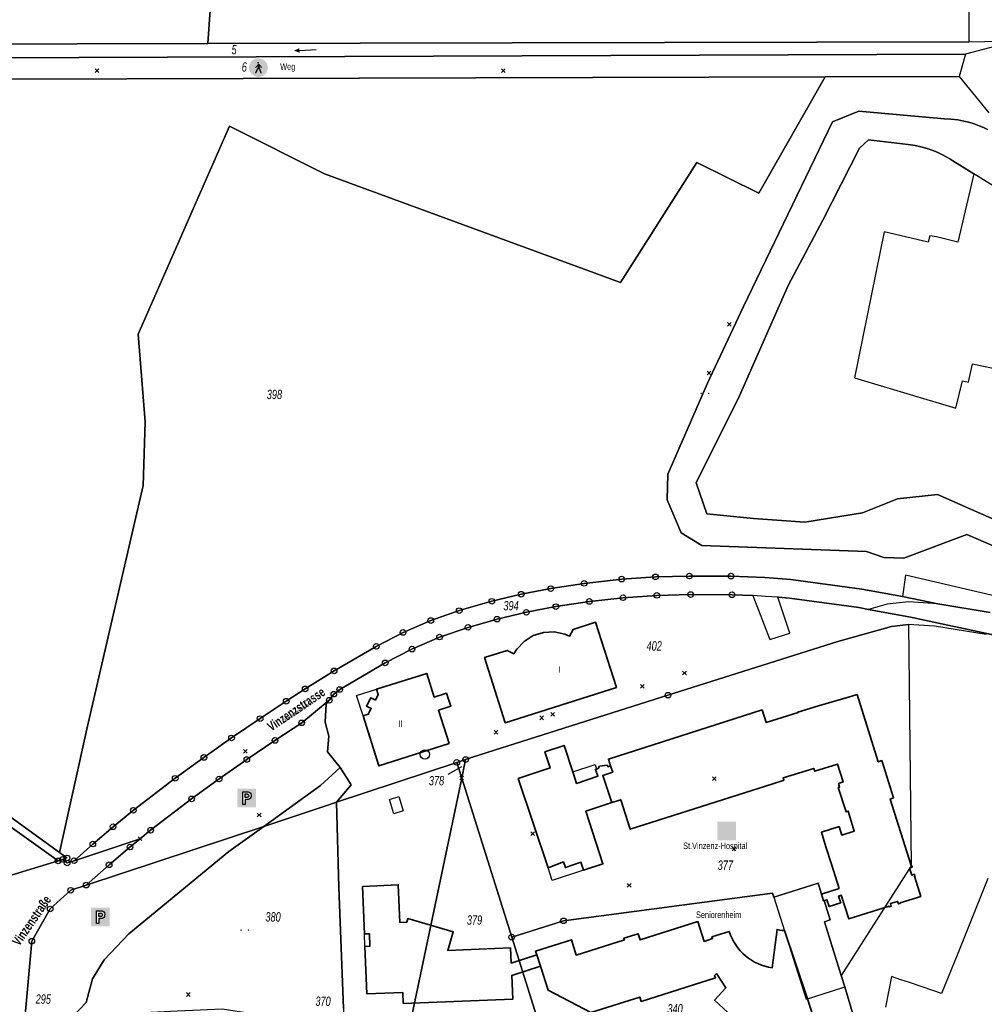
# Model space of a CAD drawing. Header units: metres. Extents: x 339653 to 341672, y 5744753 to 5747397.
# Tile 122 of 256: x 340873 to 341130, y 5745705 to 5745968. Entities that reach past the tile are written whole.
import ezdxf

# ---------------------------------------------------------------- set-up
doc = ezdxf.new("R2010")
doc.units = ezdxf.units.M
doc.header["$LTSCALE"] = 0.03
doc.header["$PDMODE"] = 3
doc.header["$PDSIZE"] = 0.5
for name, color, linetype, lineweight in [('B-Gebäude', 15, 'Continuous', 35), ('Flurstücke_Grenzpunkte', 7, 'Continuous', 25), ('Gewässer', 7, 'Continuous', 25), ('Lagebezeichnungen', 7, 'Continuous', 25), ('Netzpunkte', 7, 'Continuous', 25), ('Siedlung', 7, 'Continuous', 25), ('Siedlungsflächen - Bauwerke u. Einrichtungen', 7, 'Continuous', 25), ('Vegetation', 7, 'Continuous', 25), ('Verkehr', 7, 'Continuous', 25)]:
    doc.layers.add(name, color=color, linetype=linetype, lineweight=lineweight)
doc.styles.add('Flurstücksnummer - K 10 700', font='ariali.ttf', dxfattribs={"width": 0.7})
doc.styles.add('Name - Bauwerken u. Einrichtungen - F 10', font='arialbd.ttf', dxfattribs={"width": 0.7})
doc.styles.add('Sonstiger Text_ Bezeichnung - N 7 380', font='arial.ttf', dxfattribs={"width": 0.7})
doc.styles.add('Textart 8113', font='arial.ttf', dxfattribs={"width": 0.7})

# ---------------------------------------------------------------- blocks, each defined once
blk = doc.blocks.new('Gras')
for points in [[(-0.416667, 0.083333, -1), (-0.416667, -0.083333, -1)], [(0.416667, 0.083333, -1), (0.416667, -0.083333, -1)]]:
    blk.add_hatch(color=256).paths.add_polyline_path(points, flags=0)
blk = doc.blocks.new('Parkplatz')
h = blk.add_hatch(color=256)
h.paths.add_polyline_path([(-0.5, -0.5), (-0.5, 0.5), (0.5, 0.5), (0.5, -0.5)], flags=0)
h.paths.add_polyline_path([(-0.089551, -0.333615), (-0.089551, -0.08078), (0.023369, -0.080775), (0.07817, -0.076331), (0.136426, -0.059544), (0.180861, -0.023504), (0.213875, 0.030375), (0.228192, 0.087646), (0.229673, 0.152323), (0.213382, 0.22934), (0.180797, 0.280193), (0.133406, 0.317721), (0.068729, 0.331544), (-0.003847, 0.335), (-0.204256, 0.335), (-0.204256, -0.333615)], flags=0)
h.paths.add_polyline_path([(-0.089551, 0.032889), (-0.089551, 0.219975), (0.018453, 0.219966), (0.049312, 0.216752), (0.073099, 0.204537), (0.098814, 0.179465), (0.111673, 0.137034), (0.11103, 0.106819), (0.097527, 0.074033), (0.081458, 0.054102), (0.06024, 0.04189), (0.025527, 0.034175), (-0.009832, 0.031601)], flags=0)
for p, q in [((-0.204256, -0.333615), (-0.204256, 0.335)), ((-0.204256, 0.335), (-0.003847, 0.335)), ((-0.089551, 0.032889), (-0.089551, 0.219975)), ((-0.089551, 0.219975), (0.018453, 0.219966)), ((-0.009832, 0.031601), (-0.089551, 0.032889)), ((0.025527, 0.034175), (-0.009832, 0.031601)), ((-0.003847, 0.335), (0.068729, 0.331544)), ((0.018453, 0.219966), (0.049312, 0.216752)), ((0.06024, 0.04189), (0.025527, 0.034175)), ((0.049312, 0.216752), (0.073099, 0.204537)), ((0.081458, 0.054102), (0.06024, 0.04189)), ((0.068729, 0.331544), (0.133406, 0.317721)), ((0.073099, 0.204537), (0.098814, 0.179465)), ((0.097527, 0.074033), (0.081458, 0.054102)), ((0.11103, 0.106819), (0.097527, 0.074033)), ((0.098814, 0.179465), (0.111673, 0.137034)), ((0.111673, 0.137034), (0.11103, 0.106819)), ((0.133406, 0.317721), (0.180797, 0.280193)), ((0.180797, 0.280193), (0.213382, 0.22934)), ((0.213875, 0.030375), (0.180861, -0.023504)), ((0.213382, 0.22934), (0.229673, 0.152323)), ((0.228192, 0.087646), (0.213875, 0.030375)), ((0.229673, 0.152323), (0.228192, 0.087646)), ((-0.089551, -0.333615), (-0.204256, -0.333615)), ((0.023369, -0.080775), (-0.089551, -0.08078)), ((-0.089551, -0.08078), (-0.089551, -0.333615)), ((0.07817, -0.076331), (0.023369, -0.080775)), ((0.136426, -0.059544), (0.07817, -0.076331)), ((0.180861, -0.023504), (0.136426, -0.059544))]:
    blk.add_line(p, q)
blk = doc.blocks.new('Heilanstalt. Pflegeanstalt. Pflegestation')
blk.add_hatch(color=256).paths.add_polyline_path([(-0.5, 0.5), (0.5, 0.5), (0.5, -0.5), (-0.5, -0.5)], flags=0)
at = {"const_width": 0.00001}
for points in [[(-0.4, 0), (0.4, 0)], [(0, 0.4), (0, -0.4)]]:
    blk.add_lwpolyline(points, dxfattribs=at)
blk = doc.blocks.new('Bach', base_point=(-0.007389, 0))
blk.add_hatch(color=256).paths.add_polyline_path([(-0.5, 0), (-0.253694, 0.098522), (-0.253694, -0.098522)], flags=0)
blk.add_line((-0.253694, 0), (0.485223, 0))
blk = doc.blocks.new('Fußweg')
for points in [[(0, 0.5, -1), (0, -0.5, -1)], [(-0.026, 0.178), (-0.008, 0.19), (0.01, 0.2), (0.022, 0.204), (0.028, 0.204), (0.038, 0.2), (0.046, 0.19), (0.168, 0.07), (0.174, 0.064), (0.178, 0.056), (0.178, -0.004), (0.176, -0.01), (0.174, -0.014), (0.172, -0.016), (0.168, -0.018), (0.16, -0.022), (0.152, -0.024), (0.142, -0.022), (0.134, -0.018), (0.13, -0.016), (0.128, -0.014), (0.126, -0.01), (0.126, -0.004), (0.126, 0.038), (0.082, 0.082), (0.064, 0.03), (0.078, -0.008), (0.092, -0.044), (0.104, -0.08), (0.118, -0.116), (0.13, -0.152), (0.142, -0.188), (0.158, -0.224), (0.172, -0.262), (0.174, -0.27), (0.174, -0.278), (0.174, -0.286), (0.172, -0.292), (0.168, -0.298), (0.164, -0.302), (0.16, -0.306), (0.154, -0.31), (0.148, -0.312), (0.14, -0.312), (0.132, -0.312), (0.126, -0.308), (0.122, -0.306), (0.116, -0.3), (0.112, -0.294), (0.106, -0.286), (0.01, -0.034), (-0.02, -0.1), (-0.05, -0.162), (-0.08, -0.226), (-0.112, -0.29), (-0.116, -0.296), (-0.122, -0.302), (-0.128, -0.308), (-0.134, -0.31), (-0.142, -0.31), (-0.148, -0.31), (-0.154, -0.308), (-0.158, -0.306), (-0.164, -0.302), (-0.17, -0.298), (-0.174, -0.292), (-0.176, -0.286), (-0.178, -0.28), (-0.178, -0.274), (-0.176, -0.264), (-0.034, 0.024), (-0.048, 0.07), (-0.124, -0.016), (-0.134, -0.022), (-0.144, -0.022), (-0.154, -0.02), (-0.16, -0.014), (-0.166, -0.006), (-0.168, 0.004), (-0.168, 0.014), (-0.16, 0.024)], [(-0.021, 0.312, -1), (-0.021, 0.218, -1)]]:
    blk.add_hatch(color=256).paths.add_polyline_path(points, flags=0)
blk = doc.blocks.new('S1600.8202')
at = {"lineweight": -2}
blk.add_circle((-0.000001, 0.000001), 0.5, dxfattribs=at)
blk = doc.blocks.new('Grenzpunkt mit Abmarkung (Marke)')
at = {"lineweight": -2}
blk.add_circle((0, 0), 0.499, dxfattribs=at)
blk = doc.blocks.new('Grenzpunkt. Abmarkung nach Quellenlage nicht zu spezifizieren')
at = {"lineweight": -2}
blk.add_hatch(color=256, dxfattribs=at).paths.add_polyline_path([(0, 0.165, -1), (0, -0.165, -1)], flags=0)
blk.add_point((0, 0), dxfattribs=at)

msp = doc.modelspace()

# ---------------------------------------------------------------- linework, layer by layer
at = {"layer": 'B-Gebäude'}
for points in [[(341015.372, 5745804.848), (341018.175, 5745804.27), (341019.495, 5745803.726), (341020.401, 5745805.489), (341026.416, 5745807.403), (341031.977, 5745790.035), (341002.295, 5745780.595), (340996.775, 5745797.994), (341002.79, 5745799.896), (341004.598, 5745798.977), (341005.392, 5745800.226), (341007.352, 5745802.3), (341009.778, 5745803.834), (341012.509, 5745804.689)], [(340967.99, 5745789.525), (340981.356, 5745793.777), (340983.378, 5745787.442), (340986.628, 5745788.479), (340987.778, 5745784.998), (340984.456, 5745783.928), (340987.338, 5745775.059), (340968.605, 5745769.086), (340964.355, 5745782.455), (340965.752, 5745782.914), (340966.51, 5745784.382), (340965.291, 5745785.012), (340966.454, 5745787.269), (340967.677, 5745786.638), (340968.434, 5745788.104)], [(341013.728, 5745741.879), (341005.765, 5745765.682), (341014.331, 5745768.514), (341012.901, 5745772.866), (341018.003, 5745774.539), (341020.318, 5745767.508), (341021.352, 5745764.415), (341026.988, 5745766.322), (341026.371, 5745768.133), (341026.67, 5745768.228), (341027.119, 5745768.361), (341027.489, 5745768.973), (341029.488, 5745769.225), (341029.729, 5745768.863), (341030.438, 5745769.098), (341029.85, 5745770.894), (341070.858, 5745784.017), (341071.913, 5745780.68), (341080.439, 5745783.324), (341080.399, 5745783.45), (341085.914, 5745785.091), (341094.769, 5745787.724), (341096.183, 5745788.109), (341101.847, 5745770.177), (341102.78, 5745770.473), (341105.929, 5745760.512), (341104.998, 5745760.214), (341110.662, 5745742.488), (341110.748, 5745742.515), (341110.902, 5745742.028), (341110.214, 5745741.812), (341110.811, 5745739.923), (341111.489, 5745740.137), (341111.643, 5745739.65), (341111.509, 5745739.608), (341113.206, 5745734.237), (341107.673, 5745732.506), (341107.71, 5745732.391), (341107.213, 5745732.235), (341107.003, 5745732.905), (341105.121, 5745732.315), (341105.331, 5745731.646), (341104.843, 5745731.494), (341104.807, 5745731.608), (341093.981, 5745728.22), (341091.997, 5745734.553), (341091.28, 5745734.329), (341091.843, 5745732.533), (341088.717, 5745731.526), (341088.143, 5745733.346), (341087.4, 5745733.111), (341087.285, 5745733.075), (341086.714, 5745734.882), (341091.39, 5745736.357), (341089.35, 5745742.843), (341087.905, 5745747.434), (341086.672, 5745751.355), (341091.379, 5745752.855), (341092.106, 5745750.613), (341095.426, 5745751.647), (341093.821, 5745757.005), (341093.275, 5745756.838), (341091.177, 5745763.296), (341091.548, 5745763.413), (341091.245, 5745764.377), (341092.508, 5745764.789), (341090.978, 5745769.576), (341084.907, 5745767.634), (341084.657, 5745768.414), (341076.469, 5745765.844), (341076.661, 5745765.244), (341076.46, 5745765.181), (341073.731, 5745764.31), (341035.654, 5745752.162), (341033.146, 5745760.044), (341030.775, 5745759.271), (341023.775, 5745756.949), (341028.392, 5745742.941), (341023.235, 5745741.237), (341022.521, 5745743.367), (341018.357, 5745741.952), (341017.812, 5745743.449)], [(341030.438, 5745769.098), (341030.996, 5745767.431), (341028.347, 5745766.545), (341030.775, 5745759.271), (341023.775, 5745756.949), (341028.392, 5745742.941), (341023.235, 5745741.237), (341022.521, 5745743.367), (341018.357, 5745741.952), (341017.812, 5745743.449), (341013.728, 5745741.879), (341005.765, 5745765.682), (341014.331, 5745768.514), (341012.901, 5745772.866), (341018.003, 5745774.539), (341020.318, 5745767.508), (341021.352, 5745764.415), (341026.988, 5745766.322), (341026.371, 5745768.133), (341026.67, 5745768.228), (341027.119, 5745768.361), (341027.489, 5745768.973), (341029.488, 5745769.225), (341029.729, 5745768.863)], [(341010.71, 5745718.681), (341011.686, 5745715.625), (341004.03, 5745713.145), (341004.299, 5745706.853), (340975.089, 5745705.669), (340974.974, 5745708.61), (340965.397, 5745708.205), (340964.873, 5745720.89), (340966.193, 5745720.95), (340966.063, 5745724.287), (340964.736, 5745724.228), (340964.22, 5745736.926), (340973.773, 5745737.337), (340974.174, 5745727.303), (340976.025, 5745727.326), (340976.322, 5745728.362), (340988.43, 5745724.743), (340986.97, 5745719.807), (341003.728, 5745720.48), (341003.899, 5745716.434)]]:
    msp.add_lwpolyline(points, close=True, dxfattribs=at)
msp.add_lwpolyline([(341073.361, 5745692.532), (341058.167, 5745706.552), (341061.218, 5745709.857), (341058.656, 5745713.642), (341058.19, 5745713.146), (341058.401, 5745712.468), (341038.57, 5745706.193), (341038.194, 5745707.385), (341025.105, 5745703.246), (341013.717, 5745709.18), (341011.686, 5745715.625), (341010.71, 5745718.681), (341010.403, 5745719.656), (341019.947, 5745722.669), (341021.24, 5745718.571), (341034.091, 5745722.625), (341033.915, 5745723.082), (341037.807, 5745724.285), (341038.307, 5745722.65), (341053.709, 5745727.509), (341055.35, 5745722.249), (341057.629, 5745722.966), (341057.482, 5745723.432), (341062.104, 5745724.884, 0.289685), (341073.581, 5745715.193), (341074.856, 5745725.43), (341075.595, 5745725.24), (341076.194, 5745725.142), (341076.806, 5745725.116), (341082.943, 5745706.875), (341084.359, 5745702.462)], format="xyb", dxfattribs=at)
at = {"layer": 'Flurstücke_Grenzpunkte', "color": 83}
msp.add_line((340987.105, 5745766.848), (340990.736, 5745768.869), dxfattribs=at)
for points in [[(340748.543, 5745961.417), (340747.931, 5745961.518), (340779.458, 5746044.94), (340792.264, 5746067.676), (340797.404, 5746074.198), (340810.816, 5746077.689), (340880.193, 5746080.348), (340895.873, 5746079.929), (340896.415, 5746078.439), (340930.678, 5746076.533), (341046.403, 5746070.095), (341105.319, 5746078.461), (341107.43, 5746063.61), (341122.242, 5746065.717), (341126.233, 5746037.635), (341126.202, 5746024.803), (341126.101, 5745983.448), (341126.05, 5745962.351), (340922.936, 5745961.848)], [(340746.456, 5745957.636), (340747.931, 5745961.518), (340748.543, 5745961.417), (340922.936, 5745961.848), (341126.05, 5745962.351), (341134.379, 5745962.504), (341134.459, 5745962.01), (341134.539, 5745961.516), (341125.158, 5745959.034)], [(340745.943, 5745951.974), (340744.203, 5745951.706), (340746.456, 5745957.636), (341125.158, 5745959.034), (341123.46, 5745953.073), (341087.719, 5745952.969)], [(340904.861, 5745749.623), (340887.239, 5745743.779), (340892.236, 5745748.217), (340897.644, 5745752.831), (340903.06, 5745757.222), (340914.229, 5745765.773), (340921.887, 5745771.327), (340929.267, 5745776.53), (340936.891, 5745781.698), (340943.855, 5745786.337), (340948.908, 5745789.63), (340956.632, 5745794.434), (340967.889, 5745800.975), (340975.035, 5745804.69), (340982.428, 5745807.859), (340990.018, 5745810.524), (340998.723, 5745813.003), (341006.575, 5745814.896), (341014.438, 5745816.387), (341023.385, 5745817.782), (341033.381, 5745818.92), (341042.409, 5745819.538), (341051.447, 5745819.75), (341062.548, 5745819.72), (341071.553, 5745819.358), (341078.532, 5745818.803), (341097.516, 5745816.219), (341108.307, 5745814.267), (341117.762, 5745812.3), (341109.918, 5745812.832), (341104.262, 5745812.265), (341099.26, 5745810.844), (341096.659, 5745811.327), (341078.135, 5745813.821), (341075.262, 5745814.083), (341075.049, 5745814.102), (341071.865, 5745814.318), (341068.35, 5745814.535), (341062.836, 5745814.742), (341051.784, 5745814.798), (341042.755, 5745814.576), (341033.733, 5745813.96), (341024.757, 5745812.963), (341015.818, 5745811.578), (341007.935, 5745810.06), (341000.112, 5745808.233), (340992.381, 5745806.053), (340984.773, 5745803.467), (340977.41, 5745800.245), (340970.277, 5745796.562), (340958.138, 5745789.464), (340956.553, 5745788.211), (340955.348, 5745786.601), (340947.979, 5745780.569), (340940.844, 5745775.871), (340933.349, 5745770.779), (340925.937, 5745765.579), (340918.598, 5745760.269), (340907.659, 5745751.9)], [(341004.022, 5745723.384), (340990.681, 5745765.814), (340991.727, 5745770.786), (340993.86, 5745771.464), (341045.729, 5745787.95), (341091.059, 5745802.247), (341105.396, 5745806.307), (341109.92, 5745806.796), (341110.626, 5745742.403), (341091.997, 5745713.09), (341087.478, 5745727.484), (341089.019, 5745727.976), (341087.4, 5745733.111), (341087.285, 5745733.075), (341086.714, 5745734.882), (341085.814, 5745737.734), (341073.967, 5745734.061), (341073.632, 5745735.136), (341017.845, 5745727.719)], [(340726.555, 5745775.995), (340726.062, 5745775.993), (340726.265, 5745778.16), (340840.195, 5745777.19), (340883.318, 5745745.96), (340885.328, 5745744.504), (340884.15, 5745744.114), (340882.973, 5745743.724), (340839.428, 5745774.889)], [(340864.837, 5745738.256), (340840.485, 5745730.682), (340839.428, 5745774.889), (340882.973, 5745743.724)], [(340990.681, 5745765.814), (340989.364, 5745770.003), (340991.727, 5745770.786)], [(341008.869, 5745694.538), (340975.394, 5745693.158), (340990.681, 5745765.814), (341004.022, 5745723.384), (341013.03, 5745694.708)], [(341013.03, 5745694.708), (341004.022, 5745723.384), (341017.845, 5745727.719), (341073.632, 5745735.136), (341073.967, 5745734.061), (341082.616, 5745706.77), (341082.943, 5745706.875), (341089.36, 5745708.94), (341092.938, 5745710.092), (341095.004, 5745703.144), (341084.487, 5745701.276), (341053.634, 5745698.562), (341046.922, 5745697.209), (341043.197, 5745696.452), (341027.977, 5745695.319)]]:
    msp.add_lwpolyline(points, close=True, dxfattribs=at)
for points in [[(340745.943, 5745951.974), (341087.719, 5745952.969), (341123.46, 5745953.073), (341131.407, 5745943.41)], [(341131.685, 5745810.057), (341117.762, 5745812.3), (341108.307, 5745814.267), (341097.516, 5745816.219), (341078.532, 5745818.803), (341071.553, 5745819.358), (341062.548, 5745819.72), (341051.447, 5745819.75), (341042.409, 5745819.538), (341033.381, 5745818.92), (341023.385, 5745817.782), (341014.438, 5745816.387), (341006.575, 5745814.896), (340998.723, 5745813.003), (340990.018, 5745810.524), (340982.428, 5745807.859), (340975.035, 5745804.69), (340967.889, 5745800.975), (340956.632, 5745794.434), (340948.908, 5745789.63), (340943.855, 5745786.337), (340936.891, 5745781.698), (340929.267, 5745776.53), (340921.887, 5745771.327), (340914.229, 5745765.773), (340903.06, 5745757.222), (340897.644, 5745752.831), (340892.236, 5745748.217), (340887.239, 5745743.779), (340885.377, 5745743.161), (340884.15, 5745744.114), (340885.328, 5745744.504), (340883.318, 5745745.96), (340840.195, 5745777.19)], [(341130.616, 5745804.165), (341116.854, 5745806.402), (341109.92, 5745806.796), (341105.396, 5745806.307), (341091.059, 5745802.247), (341045.729, 5745787.95), (340993.86, 5745771.464), (340991.727, 5745770.786), (340989.364, 5745770.003), (340957.289, 5745759.379), (340954.423, 5745758.43), (340937.835, 5745752.936), (340890.474, 5745737.249), (340896.592, 5745742.684), (340902.157, 5745747.421), (340904.861, 5745749.623), (340907.659, 5745751.9), (340918.598, 5745760.269), (340925.937, 5745765.579), (340933.349, 5745770.779), (340940.844, 5745775.871), (340947.979, 5745780.569), (340955.348, 5745786.601), (340956.553, 5745788.211), (340958.138, 5745789.464), (340970.277, 5745796.562), (340977.41, 5745800.245), (340984.773, 5745803.467), (340992.381, 5745806.053), (341000.112, 5745808.233), (341007.935, 5745810.06), (341015.818, 5745811.578), (341024.757, 5745812.963), (341033.733, 5745813.96), (341042.755, 5745814.576), (341051.784, 5745814.798), (341062.836, 5745814.742), (341068.35, 5745814.535), (341072.944, 5745802.847), (341078.219, 5745804.511), (341075.049, 5745814.102), (341075.262, 5745814.083), (341078.135, 5745813.821), (341096.659, 5745811.327), (341099.26, 5745810.844), (341110.482, 5745808.762), (341134.529, 5745803.639)], [(340874.131, 5745701.687), (340875.959, 5745722.275), (340880.861, 5745730.9), (340886.345, 5745735.881), (340890.474, 5745737.249), (340937.835, 5745752.936), (340954.423, 5745758.43), (340957.289, 5745759.379), (340989.364, 5745770.003), (340990.681, 5745765.814), (340975.394, 5745693.158)], [(340864.837, 5745738.256), (340882.973, 5745743.724), (340884.15, 5745744.114), (340885.377, 5745743.161), (340887.239, 5745743.779), (340904.861, 5745749.623), (340902.157, 5745747.421), (340896.592, 5745742.684), (340890.474, 5745737.249), (340886.345, 5745735.881), (340880.861, 5745730.9), (340875.959, 5745722.275), (340874.131, 5745701.687), (340870.647, 5745701.523), (340874.489, 5745628.829), (340876.769, 5745585.651), (340870.624, 5745586.659)]]:
    msp.add_lwpolyline(points, dxfattribs=at)
at = {"layer": 'Gewässer', "color": 83}
for points in [[(340748.543, 5745961.417), (340922.936, 5745961.848), (341126.05, 5745962.351), (341134.379, 5745962.504), (341134.459, 5745962.01), (341134.539, 5745961.516), (341125.158, 5745959.034), (340746.456, 5745957.636)], [(341166.886, 5745813.005), (341125.477, 5745830.79), (341108.703, 5745824.551), (341103.367, 5745824.691), (341098.684, 5745826.329), (341054.743, 5745827.909), (341049.279, 5745831.271), (341045.555, 5745840.067), (341045.74, 5745846.923), (341056.291, 5745871.227), (341065.933, 5745891.653), (341089.599, 5745940.987), (341096.68, 5745943.823), (341119.565, 5745941.814), (341121.25, 5745941.719), (341123.078, 5745941.493), (341124.677, 5745941.189), (341126.051, 5745940.844), (341127.444, 5745940.414), (341128.766, 5745939.924), (341129.899, 5745939.441), (341130.998, 5745938.91)], [(341138.083, 5745920.45), (341127.35, 5745927.104), (341121.801, 5745930.544), (341120.992, 5745931.062), (341119.962, 5745931.665), (341118.809, 5745932.271), (341117.597, 5745932.838), (341116.382, 5745933.336), (341114.94, 5745933.841), (341113.227, 5745934.329), (341111.715, 5745934.663), (341109.867, 5745934.953), (341099.235, 5745936.172), (341096.846, 5745933.902), (341087.102, 5745914.764), (341077.798, 5745897.315), (341064.81, 5745867.819), (341053.28, 5745844.577), (341056.091, 5745836.328), (341068.595, 5745835.129), (341082.291, 5745834.135), (341097.647, 5745836.625), (341107.027, 5745840.381), (341117.651, 5745841.543), (341147.904, 5745828.132)], [(340840.195, 5745777.19), (340883.318, 5745745.96), (340885.328, 5745744.504), (340884.15, 5745744.114), (340882.973, 5745743.724), (340839.428, 5745774.889)]]:
    msp.add_lwpolyline(points, dxfattribs=at)
at = {"layer": 'Netzpunkte', "color": 83}
for p in [(340893.376, 5745954.628), (341001.815, 5745954.599), (341062.09, 5745886.912), (341056.653, 5745873.923), (341050.15, 5745793.854), (341038.885, 5745790.318), (341012.058, 5745781.9), (341014.958, 5745782.811), (340999.811, 5745778.073), (340932.93, 5745772.974), (341058.109, 5745765.655), (340936.624, 5745755.988), (341009.634, 5745750.968), (341063.384, 5745746.933), (341035.369, 5745737.204), (340917.755, 5745708.07)]:
    msp.add_point(p, dxfattribs=at)
at = {"layer": 'Siedlung', "color": 83}
for points in [[(340927.618, 5746029.064), (340930.678, 5746076.533), (341046.403, 5746070.095), (341105.319, 5746078.461), (341107.43, 5746063.61), (341122.242, 5746065.717), (341126.233, 5746037.635), (341126.202, 5746024.803), (341119.932, 5746024.765), (341110.631, 5746024.961), (341110.62, 5746024.38), (341107.927, 5746024.418), (341107.818, 5746016.23), (341113.245, 5746016.155), (341113.045, 5746000.899), (341113.073, 5745990.527), (341112.96, 5745983.741), (341120.147, 5745983.618), (341126.101, 5745983.448), (341126.05, 5745962.351), (340922.936, 5745961.848)], [(340928.54, 5745746.228), (340937.835, 5745752.936), (340952.97, 5745763.858), (340958.258, 5745768.604), (340961.18, 5745763.984), (340957.289, 5745759.379), (340957.853, 5745736.645), (340959.183, 5745704.403), (340959.222, 5745700.197), (340959.242, 5745698.093), (340954.873, 5745699.042), (340954.703, 5745699.838), (340942.839, 5745701.659), (340926.749, 5745704.136), (340920.924, 5745703.866), (340914.769, 5745703.579), (340898.966, 5745702.842), (340889.513, 5745702.403), (340887, 5745702.287), (340890.48, 5745705.913), (340892.188, 5745712.241), (340895.244, 5745717.308), (340901.857, 5745724.214)]]:
    msp.add_lwpolyline(points, close=True, dxfattribs=at)
for points in [[(341145.342, 5745811.493), (341109.117, 5745819.986), (341108.307, 5745814.267), (341097.516, 5745816.219), (341078.532, 5745818.803), (341071.553, 5745819.358), (341062.548, 5745819.72), (341051.447, 5745819.75), (341042.409, 5745819.538), (341033.381, 5745818.92), (341023.385, 5745817.782), (341014.438, 5745816.387), (341006.575, 5745814.896), (340998.723, 5745813.003), (340990.018, 5745810.524), (340982.428, 5745807.859), (340975.035, 5745804.69), (340967.889, 5745800.975), (340956.632, 5745794.434), (340948.908, 5745789.63), (340943.855, 5745786.337), (340936.891, 5745781.698), (340929.267, 5745776.53), (340921.887, 5745771.327), (340914.229, 5745765.773), (340903.06, 5745757.222), (340897.644, 5745752.831), (340892.236, 5745748.217), (340887.239, 5745743.779), (340885.377, 5745743.161), (340884.15, 5745744.114), (340885.328, 5745744.504), (340883.318, 5745745.96), (340890.813, 5745779.701), (340905.652, 5745843.936), (340906.225, 5745860.924), (340904.323, 5745884.335), (340928.719, 5745939.792), (340954.086, 5745927.129), (341033.029, 5745898.082), (341053.441, 5745930.137), (341069.999, 5745921.915), (341087.719, 5745952.969), (341123.46, 5745953.073), (341131.407, 5745943.41)], [(341130.998, 5745938.91), (341129.899, 5745939.441), (341128.766, 5745939.924), (341127.444, 5745940.414), (341126.051, 5745940.844), (341124.677, 5745941.189), (341123.078, 5745941.493), (341121.25, 5745941.719), (341119.565, 5745941.814), (341096.68, 5745943.823), (341089.599, 5745940.987), (341065.933, 5745891.653), (341056.291, 5745871.227), (341045.74, 5745846.923), (341045.555, 5745840.067), (341049.279, 5745831.271), (341054.743, 5745827.909), (341098.684, 5745826.329), (341103.367, 5745824.691), (341108.703, 5745824.551), (341125.477, 5745830.79), (341166.886, 5745813.005)], [(341095.004, 5745703.144), (341092.938, 5745710.092), (341091.997, 5745713.09), (341087.478, 5745727.484), (341089.019, 5745727.976), (341087.4, 5745733.111), (341087.285, 5745733.075), (341086.714, 5745734.882), (341085.814, 5745737.734), (341073.967, 5745734.061), (341073.632, 5745735.136), (341017.845, 5745727.719), (341004.022, 5745723.384), (340990.681, 5745765.814), (340989.364, 5745770.003), (340957.289, 5745759.379), (340961.18, 5745763.984), (340958.258, 5745768.604), (340954.874, 5745772.831), (340955.223, 5745777.049), (340954.268, 5745780.728), (340954.495, 5745785.629), (340955.348, 5745786.601), (340956.553, 5745788.211), (340958.138, 5745789.464), (340970.277, 5745796.562), (340977.41, 5745800.245), (340984.773, 5745803.467), (340992.381, 5745806.053), (341000.112, 5745808.233), (341007.935, 5745810.06), (341015.818, 5745811.578), (341024.757, 5745812.963), (341033.733, 5745813.96), (341042.755, 5745814.576), (341051.784, 5745814.798), (341062.836, 5745814.742), (341068.35, 5745814.535), (341072.944, 5745802.847), (341078.219, 5745804.511), (341075.049, 5745814.102), (341075.262, 5745814.083), (341078.135, 5745813.821), (341096.659, 5745811.327), (341099.26, 5745810.844), (341110.482, 5745808.762), (341134.529, 5745803.639)], [(340959.183, 5745704.403), (340957.853, 5745736.645), (340957.289, 5745759.379), (340989.364, 5745770.003), (340990.681, 5745765.814), (341004.022, 5745723.384), (341017.845, 5745727.719), (341073.632, 5745735.136), (341073.967, 5745734.061), (341085.814, 5745737.734), (341086.714, 5745734.882), (341087.285, 5745733.075), (341087.4, 5745733.111), (341089.019, 5745727.976), (341087.478, 5745727.484), (341091.997, 5745713.09), (341092.938, 5745710.092), (341095.004, 5745703.144)], [(341131.127, 5745739), (341126.51, 5745727.489), (341123.052, 5745719.029), (341118.774, 5745708.287), (341116.439, 5745709.086), (341110.168, 5745711.232), (341107.909, 5745712.004), (341105.414, 5745712.858), (341103.758, 5745704.697)]]:
    msp.add_lwpolyline(points, dxfattribs=at)
at = {"layer": 'Siedlungsflächen - Bauwerke u. Einrichtungen', "color": 83}
for points in [[(340962.605, 5745787.824), (340967.99, 5745789.525), (340968.434, 5745788.104), (340967.677, 5745786.638), (340966.454, 5745787.269), (340965.291, 5745785.012), (340966.51, 5745784.382), (340965.752, 5745782.914), (340964.355, 5745782.455)], [(341020.318, 5745767.508), (341026.268, 5745769.461), (341026.67, 5745768.228), (341026.371, 5745768.133), (341026.988, 5745766.322), (341021.352, 5745764.415)], [(340971.408, 5745760.131), (340973.865, 5745760.895), (340975.06, 5745757.067), (340972.598, 5745756.301)], [(341018.357, 5745741.952), (341022.521, 5745743.367), (341023.235, 5745741.237), (341014.861, 5745738.468), (341013.728, 5745741.879), (341017.812, 5745743.449)], [(340964.736, 5745724.228), (340966.063, 5745724.287), (340966.193, 5745720.95), (340964.873, 5745720.89)]]:
    msp.add_lwpolyline(points, close=True, dxfattribs=at)
at = {"layer": 'Vegetation', "color": 83}
for points in [[(340810.816, 5746077.689), (340880.193, 5746080.348), (340895.873, 5746079.929), (340896.415, 5746078.439), (340930.678, 5746076.533), (340927.618, 5746029.064), (340922.936, 5745961.848), (340748.543, 5745961.417), (340747.931, 5745961.518), (340779.458, 5746044.94), (340792.264, 5746067.676), (340797.404, 5746074.198)], [(340745.943, 5745951.974), (341087.719, 5745952.969), (341069.999, 5745921.915), (341053.441, 5745930.137), (341033.029, 5745898.082), (340954.086, 5745927.129), (340928.719, 5745939.792), (340904.323, 5745884.335), (340906.225, 5745860.924), (340905.652, 5745843.936), (340890.813, 5745779.701), (340883.318, 5745745.96), (340840.195, 5745777.19), (340726.265, 5745778.16), (340728.729, 5745802.173), (340729.179, 5745845.672), (340730.176, 5745866.246), (340728.179, 5745888.468), (340728.431, 5745905.529), (340729.982, 5745917.202), (340744.203, 5745951.706)], [(340839.428, 5745774.889), (340882.973, 5745743.724), (340864.837, 5745738.256), (340840.485, 5745730.682)]]:
    msp.add_lwpolyline(points, close=True, dxfattribs=at)
msp.add_lwpolyline([(341147.904, 5745828.132), (341117.651, 5745841.543), (341107.027, 5745840.381), (341097.647, 5745836.625), (341082.291, 5745834.135), (341068.595, 5745835.129), (341056.091, 5745836.328), (341053.28, 5745844.577), (341064.81, 5745867.819), (341077.798, 5745897.315), (341087.102, 5745914.764), (341096.846, 5745933.902), (341099.235, 5745936.172), (341109.867, 5745934.953), (341111.715, 5745934.663), (341113.227, 5745934.329), (341114.94, 5745933.841), (341116.382, 5745933.336), (341117.597, 5745932.838), (341118.809, 5745932.271), (341119.962, 5745931.665), (341120.992, 5745931.062), (341121.801, 5745930.544), (341127.35, 5745927.104), (341123.067, 5745908.894), (341117.382, 5745910.264), (341115.638, 5745910.572), (341115.206, 5745908.833), (341103.471, 5745911.641), (341095.52, 5745872.629), (341122.573, 5745864.567), (341124.366, 5745871.823), (341125.949, 5745871.521), (341127.019, 5745876.394), (341143.438, 5745872.916)], dxfattribs=at)
at = {"layer": 'Verkehr', "color": 83}
for points in [[(340745.943, 5745951.974), (340744.203, 5745951.706), (340746.456, 5745957.636), (341125.158, 5745959.034), (341123.46, 5745953.073), (341087.719, 5745952.969)], [(340890.474, 5745737.249), (340896.592, 5745742.684), (340902.157, 5745747.421), (340904.861, 5745749.623), (340907.659, 5745751.9), (340918.598, 5745760.269), (340925.937, 5745765.579), (340933.349, 5745770.779), (340940.844, 5745775.871), (340947.979, 5745780.569), (340955.348, 5745786.601), (340954.495, 5745785.629), (340954.268, 5745780.728), (340955.223, 5745777.049), (340954.874, 5745772.831), (340958.258, 5745768.604), (340952.97, 5745763.858), (340937.835, 5745752.936)], [(340874.131, 5745701.687), (340875.959, 5745722.275), (340880.861, 5745730.9), (340886.345, 5745735.881), (340890.474, 5745737.249), (340937.835, 5745752.936), (340928.54, 5745746.228), (340901.857, 5745724.214), (340895.244, 5745717.308), (340892.188, 5745712.241), (340890.48, 5745705.913), (340887, 5745702.287), (340884.819, 5745702.186), (340884.16, 5745702.155), (340878.442, 5745701.888)]]:
    msp.add_lwpolyline(points, close=True, dxfattribs=at)
for points in [[(341134.529, 5745803.639), (341110.482, 5745808.762), (341099.26, 5745810.844), (341096.659, 5745811.327), (341078.135, 5745813.821), (341075.262, 5745814.083), (341075.049, 5745814.102), (341071.865, 5745814.318), (341068.35, 5745814.535), (341062.836, 5745814.742), (341051.784, 5745814.798), (341042.755, 5745814.576), (341033.733, 5745813.96), (341024.757, 5745812.963), (341015.818, 5745811.578), (341007.935, 5745810.06), (341000.112, 5745808.233), (340992.381, 5745806.053), (340984.773, 5745803.467), (340977.41, 5745800.245), (340970.277, 5745796.562), (340958.138, 5745789.464), (340956.553, 5745788.211), (340955.348, 5745786.601), (340947.979, 5745780.569), (340940.844, 5745775.871), (340933.349, 5745770.779), (340925.937, 5745765.579), (340918.598, 5745760.269), (340907.659, 5745751.9), (340904.861, 5745749.623), (340887.239, 5745743.779), (340892.236, 5745748.217), (340897.644, 5745752.831), (340903.06, 5745757.222), (340914.229, 5745765.773), (340921.887, 5745771.327), (340929.267, 5745776.53), (340936.891, 5745781.698), (340943.855, 5745786.337), (340948.908, 5745789.63), (340956.632, 5745794.434), (340967.889, 5745800.975), (340975.035, 5745804.69), (340982.428, 5745807.859), (340990.018, 5745810.524), (340998.723, 5745813.003), (341006.575, 5745814.896), (341014.438, 5745816.387), (341023.385, 5745817.782), (341033.381, 5745818.92), (341042.409, 5745819.538), (341051.447, 5745819.75), (341062.548, 5745819.72), (341071.553, 5745819.358), (341078.532, 5745818.803), (341097.516, 5745816.219), (341108.307, 5745814.267), (341117.762, 5745812.3), (341131.685, 5745810.057)], [(340864.837, 5745738.256), (340882.973, 5745743.724), (340884.15, 5745744.114), (340885.377, 5745743.161), (340887.239, 5745743.779), (340904.861, 5745749.623), (340902.157, 5745747.421), (340896.592, 5745742.684), (340890.474, 5745737.249), (340886.345, 5745735.881), (340880.861, 5745730.9), (340875.959, 5745722.275), (340874.131, 5745701.687)]]:
    msp.add_lwpolyline(points, dxfattribs=at)

# ---------------------------------------------------------------- block references
at = {"layer": 'B-Gebäude', "xscale": 5, "yscale": 5, "zscale": 5}
msp.add_blockref('Heilanstalt. Pflegeanstalt. Pflegestation', (341061.367, 5745751.708), dxfattribs=at)
at = {"layer": 'Flurstücke_Grenzpunkte', "color": 83, "xscale": 1.5, "yscale": 1.5, "zscale": 1.5}
for name, p in [('Grenzpunkt mit Abmarkung (Marke)', (341033.381, 5745818.92)), ('Grenzpunkt mit Abmarkung (Marke)', (341042.409, 5745819.538)), ('Grenzpunkt mit Abmarkung (Marke)', (341051.447, 5745819.75)), ('Grenzpunkt mit Abmarkung (Marke)', (341062.548, 5745819.72)), ('Grenzpunkt mit Abmarkung (Marke)', (341014.438, 5745816.387)), ('Grenzpunkt mit Abmarkung (Marke)', (341023.385, 5745817.782)), ('Grenzpunkt mit Abmarkung (Marke)', (340998.723, 5745813.003)), ('Grenzpunkt mit Abmarkung (Marke)', (341006.575, 5745814.896)), ('Grenzpunkt mit Abmarkung (Marke)', (341024.757, 5745812.963)), ('Grenzpunkt mit Abmarkung (Marke)', (341033.733, 5745813.96)), ('Grenzpunkt mit Abmarkung (Marke)', (341042.755, 5745814.576)), ('Grenzpunkt mit Abmarkung (Marke)', (341051.784, 5745814.798)), ('Grenzpunkt mit Abmarkung (Marke)', (341062.836, 5745814.742)), ('Grenzpunkt mit Abmarkung (Marke)', (340990.018, 5745810.524)), ('Grenzpunkt mit Abmarkung (Marke)', (341015.818, 5745811.578)), ('Grenzpunkt mit Abmarkung (Marke)', (340982.428, 5745807.859)), ('Grenzpunkt mit Abmarkung (Marke)', (341000.112, 5745808.233)), ('Grenzpunkt mit Abmarkung (Marke)', (341007.935, 5745810.06)), ('Grenzpunkt mit Abmarkung (Marke)', (340992.381, 5745806.053)), ('Grenzpunkt mit Abmarkung (Marke)', (340975.035, 5745804.69)), ('Grenzpunkt mit Abmarkung (Marke)', (340984.773, 5745803.467)), ('Grenzpunkt mit Abmarkung (Marke)', (340967.889, 5745800.975)), ('Grenzpunkt mit Abmarkung (Marke)', (340977.41, 5745800.245)), ('Grenzpunkt mit Abmarkung (Marke)', (340956.632, 5745794.434)), ('Grenzpunkt mit Abmarkung (Marke)', (340970.277, 5745796.562)), ('Grenzpunkt mit Abmarkung (Marke)', (340948.908, 5745789.63)), ('Grenzpunkt mit Abmarkung (Marke)', (340958.138, 5745789.464)), ('Grenzpunkt mit Abmarkung (Marke)', (340955.348, 5745786.601)), ('Grenzpunkt mit Abmarkung (Marke)', (340956.553, 5745788.211)), ('Grenzpunkt mit Abmarkung (Marke)', (341045.729, 5745787.95)), ('Grenzpunkt mit Abmarkung (Marke)', (340943.855, 5745786.337)), ('Grenzpunkt mit Abmarkung (Marke)', (340936.891, 5745781.698)), ('Grenzpunkt mit Abmarkung (Marke)', (340947.979, 5745780.569)), ('Grenzpunkt mit Abmarkung (Marke)', (340929.267, 5745776.53)), ('Grenzpunkt mit Abmarkung (Marke)', (340940.844, 5745775.871)), ('Grenzpunkt mit Abmarkung (Marke)', (340921.887, 5745771.327)), ('Grenzpunkt mit Abmarkung (Marke)', (340933.349, 5745770.779)), ('Grenzpunkt mit Abmarkung (Marke)', (340991.727, 5745770.786)), ('Grenzpunkt mit Abmarkung (Marke)', (340989.364, 5745770.003)), ('Grenzpunkt mit Abmarkung (Marke)', (340914.229, 5745765.773)), ('Grenzpunkt mit Abmarkung (Marke)', (340925.937, 5745765.579)), ('Grenzpunkt. Abmarkung nach Quellenlage nicht zu spezifizieren', (340990.681, 5745765.814)), ('Grenzpunkt mit Abmarkung (Marke)', (340918.598, 5745760.269)), ('Grenzpunkt mit Abmarkung (Marke)', (340903.06, 5745757.222)), ('Grenzpunkt mit Abmarkung (Marke)', (340897.644, 5745752.831)), ('Grenzpunkt mit Abmarkung (Marke)', (340907.659, 5745751.9)), ('Grenzpunkt mit Abmarkung (Marke)', (340892.236, 5745748.217)), ('Grenzpunkt mit Abmarkung (Marke)', (340902.157, 5745747.421)), ('Grenzpunkt. Abmarkung nach Quellenlage nicht zu spezifizieren', (340904.861, 5745749.623)), ('Grenzpunkt mit Abmarkung (Marke)', (340885.328, 5745744.504)), ('Grenzpunkt mit Abmarkung (Marke)', (340882.973, 5745743.724)), ('Grenzpunkt mit Abmarkung (Marke)', (340884.15, 5745744.114)), ('Grenzpunkt mit Abmarkung (Marke)', (340885.377, 5745743.161)), ('Grenzpunkt mit Abmarkung (Marke)', (340887.239, 5745743.779)), ('Grenzpunkt mit Abmarkung (Marke)', (340896.592, 5745742.684)), ('Grenzpunkt mit Abmarkung (Marke)', (340890.474, 5745737.249)), ('Grenzpunkt mit Abmarkung (Marke)', (340886.345, 5745735.881)), ('Grenzpunkt mit Abmarkung (Marke)', (340880.861, 5745730.9)), ('Grenzpunkt mit Abmarkung (Marke)', (341017.845, 5745727.719)), ('Grenzpunkt mit Abmarkung (Marke)', (340875.959, 5745722.275)), ('Grenzpunkt mit Abmarkung (Marke)', (341004.022, 5745723.384))]:
    msp.add_blockref(name, p, dxfattribs=at)
at = {"layer": 'Gewässer', "color": 83, "xscale": 6, "yscale": 6, "zscale": 6, "rotation": 3.152814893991}
msp.add_blockref('Bach', (340948.861, 5745960.112), dxfattribs=at)
at = {"layer": 'Netzpunkte', "color": 83, "xscale": 2.5, "yscale": 2.5, "zscale": 2.5}
msp.add_blockref('S1600.8202', (340980.871, 5745772.132), dxfattribs=at)
at = {"layer": 'Siedlung', "color": 83, "xscale": 2.4, "yscale": 2.4, "zscale": 2.4}
for p in [(341055.599, 5745868.482), (340932.773, 5745725.248)]:
    msp.add_blockref('Gras', p, dxfattribs=at)
at = {"layer": 'Verkehr', "color": 83, "xscale": 5, "yscale": 5, "zscale": 5}
for name, p in [('Fußweg', (340936.433, 5745955.432)), ('Parkplatz', (340933.316, 5745760.479)), ('Parkplatz', (340894.257, 5745728.709))]:
    msp.add_blockref(name, p, dxfattribs=at)

# ---------------------------------------------------------------- texts
at = {"layer": 'B-Gebäude', "char_height": 1.75, "line_spacing_factor": 0.69, "style": 'Sonstiger Text_ Bezeichnung - N 7 380'}
for s, insert, attachment_point in [('I', (341016.807, 5745794.798), 5), ('II', (340974.291, 5745780.314), 5), ('St.Vinzenz-Hospital', (341058.333, 5745746.341), 8), ('Seniorenheim', (341059.258, 5745728.436), 8), ('Seniorenheim', (341059.258, 5745728.436), 8)]:
    msp.add_mtext(s, dxfattribs=dict(at, insert=insert, attachment_point=attachment_point))
at = {"layer": 'Flurstücke_Grenzpunkte', "color": 83, "char_height": 2.5, "attachment_point": 8, "line_spacing_factor": 0.69, "style": 'Flurstücksnummer - K 10 700'}
for s, insert in [('5', (340929.934, 5745958.96)), ('6', (340932.665, 5745954.317)), ('398', (340940.707, 5745866.939)), ('394', (341003.857, 5745810.538)), ('402', (341042.057, 5745799.811)), ('378', (340983.961, 5745763.848)), ('377', (341061.045, 5745741.29)), ('380', (340940.346, 5745727.493)), ('379', (340994.105, 5745726.652)), ('295', (340879.02, 5745705.55)), ('370', (340953.687, 5745704.982)), ('340', (341047.624, 5745702.971))]:
    msp.add_mtext(s, dxfattribs=dict(at, insert=insert))
at = {"layer": 'Lagebezeichnungen', "color": 83, "attachment_point": 8, "line_spacing_factor": 0.69}
for s, insert, char_height, rotation, style in [('Vinzenzstrasse', (340947.223, 5745783.146), 2.5, 34.24501, 'Name - Bauwerken u. Einrichtungen - F 10'), ('Vinzenzstrasse', (340947.223, 5745783.146), 1, 34.24501, 'Textart 8113'), ('Vinzenstraße', (340876.969, 5745727.069), 2.5, 55.34298, 'Name - Bauwerken u. Einrichtungen - F 10')]:
    msp.add_mtext(s, dxfattribs=dict(at, insert=insert, char_height=char_height, rotation=rotation, style=style))
at = {"layer": 'Verkehr', "color": 83, "insert": (340944.261, 5745954.319), "char_height": 1.75, "attachment_point": 8, "rotation": 0.14398, "line_spacing_factor": 0.69, "style": 'Sonstiger Text_ Bezeichnung - N 7 380'}
msp.add_mtext('Weg', dxfattribs=at)

doc.saveas('drawing.dxf')
